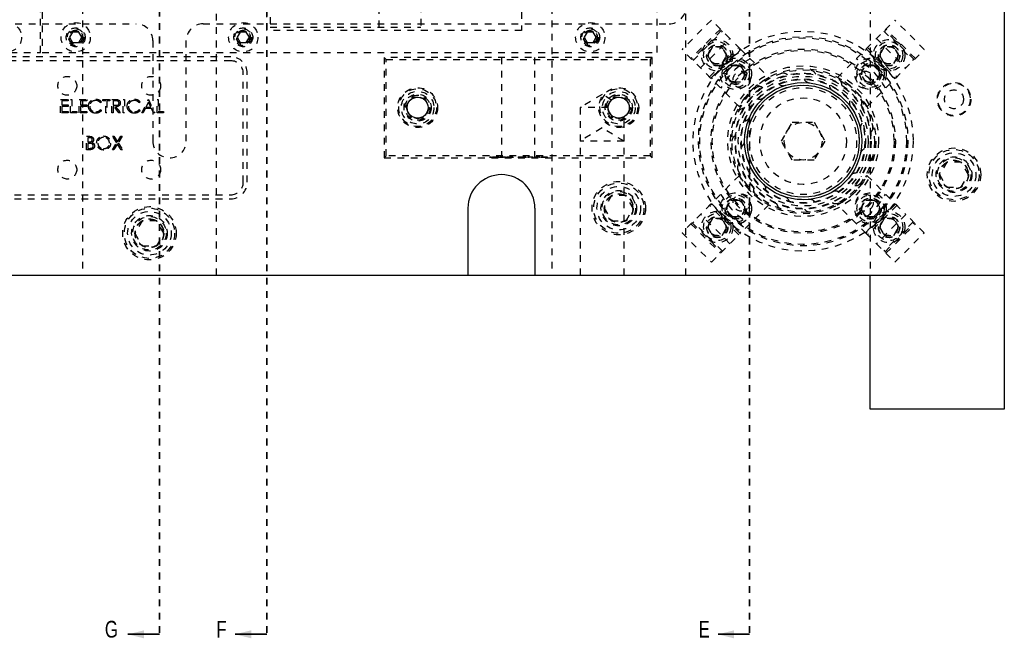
# Model space of a CAD drawing. Header units: inches. Extents: x 1687 to 2505, y -239 to -56.
# Tile 60 of 166: x 1741.24 to 1755.92, y -179.73 to -170.5. Entities that reach past the tile are written whole.
import ezdxf

# ---------------------------------------------------------------- set-up
doc = ezdxf.new("R2010")
doc.units = ezdxf.units.IN
doc.header["$LTSCALE"] = 0.5
doc.header["$MEASUREMENT"] = 0
doc.linetypes.add('HIDDEN', pattern=[0.225, 0.15, -0.075])
doc.linetypes.add('PHANTOM', pattern=[0.25, 0.125, -0.025, 0.025, -0.025, 0.025, -0.025])
doc.layers.add('SID-M-H', color=4, linetype='HIDDEN')
doc.layers.add('SID-M-S', color=105, linetype='Continuous')
doc.styles.add('SLDTEXTSTYLE0', font='TXT', dxfattribs={"width": 0.595745})

msp = doc.modelspace()

# ---------------------------------------------------------------- linework, layer by layer
at = {"color": 7, "linetype": 'PHANTOM', "lineweight": 35}
for p, q in [((1743.32178, -144.94955), (1743.32178, -179.66955)), ((1744.92178, -144.94955), (1744.92178, -179.66955)), ((1752.12178, -144.94955), (1752.12178, -179.66955))]:
    msp.add_line(p, q, dxfattribs=at)
at = {"color": 7, "linetype": 'Continuous', "lineweight": 35}
for p, q in [((1743.32178, -179.66955), (1742.85178, -179.66955)), ((1744.92178, -179.66955), (1744.45178, -179.66955)), ((1752.12178, -179.66955), (1751.65178, -179.66955))]:
    msp.add_line(p, q, dxfattribs=at)
for points in [[(1742.85178, -179.66955), (1743.09178, -179.72955), (1743.09178, -179.60955)], [(1744.45178, -179.66955), (1744.69178, -179.72955), (1744.69178, -179.60955)], [(1751.65178, -179.66955), (1751.89178, -179.72955), (1751.89178, -179.60955)]]:
    msp.add_solid(points, dxfattribs=at)
at = {"layer": 'SID-M-H'}
for p, q in [((1742.17178, -150.30955), (1742.17178, -174.30955)), ((1744.17178, -174.30955), (1744.17178, -150.30955)), ((1749.17178, -150.30955), (1749.17178, -174.30955)), ((1751.17178, -174.30955), (1751.17178, -150.30955)), ((1753.92178, -150.30955), (1753.92178, -174.30955)), ((1741.54678, -170.98455), (1741.54678, -168.85955)), ((1744.97178, -168.85955), (1744.97178, -170.60955)), ((1746.59678, -170.60955), (1746.59678, -168.85955)), ((1747.22178, -169.88455), (1747.22178, -170.60955)), ((1741.57178, -169.98455), (1741.57178, -170.98455)), ((1744.92178, -170.65955), (1744.92178, -169.98455)), ((1748.72178, -169.98455), (1748.72178, -170.65955)), ((1750.74678, -170.98455), (1750.74678, -169.98455)), ((1734.37114, -170.55955), (1742.97178, -170.55955)), ((1743.97178, -170.55955), (1750.92178, -170.55955)), ((1744.97178, -170.60955), (1747.22178, -170.60955)), ((1751.55318, -170.50254), (1751.11477, -170.94094)), ((1751.68682, -170.63618), (1751.24841, -171.07459)), ((1751.82939, -170.77875), (1751.55318, -170.50254)), ((1753.86215, -170.93078), (1754.29039, -170.50254)), ((1754.59515, -171.07459), (1754.15674, -170.63618)), ((1754.72879, -170.94094), (1754.29039, -170.50254)), ((1742.02675, -170.68155), (1741.98172, -170.75955)), ((1741.98172, -170.75955), (1742.02675, -170.83755)), ((1742.11682, -170.68155), (1742.02675, -170.68155)), ((1742.16185, -170.75955), (1742.11682, -170.68155)), ((1742.11682, -170.83755), (1742.16185, -170.75955)), ((1744.52675, -170.68155), (1744.48172, -170.75955)), ((1744.48172, -170.75955), (1744.52675, -170.83755)), ((1744.61682, -170.68155), (1744.52675, -170.68155)), ((1744.66185, -170.75955), (1744.61682, -170.68155)), ((1744.61682, -170.83755), (1744.66185, -170.75955)), ((1748.72178, -170.65955), (1744.92178, -170.65955)), ((1749.70175, -170.68155), (1749.65672, -170.75955)), ((1749.65672, -170.75955), (1749.70175, -170.83755)), ((1749.79182, -170.68155), (1749.70175, -170.68155)), ((1749.83685, -170.75955), (1749.79182, -170.68155)), ((1749.79182, -170.83755), (1749.83685, -170.75955)), ((1751.70521, -170.65457), (1751.2668, -171.09297)), ((1751.27917, -171.10535), (1751.71758, -170.66694)), ((1751.39098, -171.21715), (1751.82939, -170.77875)), ((1751.98142, -170.93078), (1751.82939, -170.77875)), ((1754.01418, -170.77875), (1754.45258, -171.21715)), ((1754.12599, -170.66694), (1754.56439, -171.10535)), ((1754.57677, -171.09297), (1754.13836, -170.65457)), ((1742.02675, -170.83755), (1742.11682, -170.83755)), ((1743.22178, -170.80955), (1743.22178, -172.30955)), ((1743.72178, -172.30955), (1743.72178, -170.80955)), ((1744.52675, -170.83755), (1744.61682, -170.83755)), ((1749.70175, -170.83755), (1749.79182, -170.83755)), ((1751.56798, -170.90292), (1751.49581, -171.02792)), ((1751.52462, -171.3508), (1751.96303, -170.91239)), ((1751.54301, -171.36918), (1751.98142, -170.93078)), ((1751.71232, -170.90292), (1751.56798, -170.90292)), ((1751.78449, -171.02792), (1751.71232, -170.90292)), ((1751.98142, -170.93078), (1752.40901, -171.35837)), ((1753.43456, -171.35837), (1753.86215, -170.93078)), ((1753.86215, -170.93078), (1754.30056, -171.36918)), ((1753.88053, -170.91239), (1754.31894, -171.3508)), ((1754.13124, -170.90292), (1754.05908, -171.02792)), ((1754.27558, -170.90292), (1754.13124, -170.90292)), ((1754.34775, -171.02792), (1754.27558, -170.90292)), ((1734.09678, -170.98455), (1741.54678, -170.98455)), ((1744.38428, -171.04955), (1740.75928, -171.04955)), ((1741.57178, -170.98455), (1750.74678, -170.98455)), ((1750.67178, -171.05955), (1746.67178, -171.05955)), ((1746.67178, -171.05955), (1746.67178, -172.55955)), ((1746.70178, -171.08955), (1746.67178, -171.05955)), ((1748.42178, -171.05955), (1748.42178, -172.55955)), ((1748.92178, -172.55955), (1748.92178, -171.05955)), ((1750.64178, -171.08955), (1750.67178, -171.05955)), ((1750.67178, -172.55955), (1750.67178, -171.05955)), ((1751.9706, -171.79678), (1751.11477, -170.94094)), ((1751.49581, -171.02792), (1751.56798, -171.15292)), ((1751.99379, -170.94315), (1751.55538, -171.38156)), ((1751.71232, -171.15292), (1751.78449, -171.02792)), ((1754.28818, -171.38156), (1753.84978, -170.94315)), ((1753.87296, -171.79678), (1754.72879, -170.94094)), ((1754.05908, -171.02792), (1754.13124, -171.15292)), ((1754.27558, -171.15292), (1754.34775, -171.02792)), ((1744.38428, -171.10955), (1740.75928, -171.10955)), ((1746.70178, -171.08955), (1750.64178, -171.08955)), ((1746.70178, -172.52955), (1746.70178, -171.08955)), ((1750.64178, -171.08955), (1750.64178, -172.52955)), ((1751.56798, -171.15292), (1751.71232, -171.15292)), ((1751.77202, -171.30413), (1751.84419, -171.17913)), ((1751.84419, -171.17913), (1751.98853, -171.17913)), ((1751.98853, -171.17913), (1752.0607, -171.30413)), ((1753.78287, -171.30413), (1753.85503, -171.17913)), ((1753.85503, -171.17913), (1753.99937, -171.17913)), ((1753.99937, -171.17913), (1754.07154, -171.30413)), ((1754.13124, -171.15292), (1754.27558, -171.15292)), ((1744.57178, -172.92205), (1744.57178, -171.29705)), ((1744.63178, -172.92205), (1744.63178, -171.29705)), ((1751.84419, -171.42913), (1751.77202, -171.30413)), ((1752.0607, -171.30413), (1751.98853, -171.42913)), ((1753.85503, -171.42913), (1753.78287, -171.30413)), ((1754.07154, -171.30413), (1753.99937, -171.42913)), ((1751.98853, -171.42913), (1751.84419, -171.42913)), ((1753.99937, -171.42913), (1753.85503, -171.42913)), ((1746.99165, -171.80955), (1747.08172, -171.65355)), ((1747.08172, -171.65355), (1747.26185, -171.65355)), ((1747.26185, -171.65355), (1747.35192, -171.80955)), ((1749.92178, -171.61241), (1749.59368, -171.80955)), ((1750.06222, -171.69679), (1749.92178, -171.61241)), ((1749.99165, -171.80955), (1750.08172, -171.65355)), ((1750.08172, -171.65355), (1750.26185, -171.65355)), ((1750.26185, -171.65355), (1750.35192, -171.80955)), ((1741.84742, -171.68729), (1741.96024, -171.68729)), ((1741.84742, -171.88729), (1741.84742, -171.68729)), ((1741.86537, -171.7078), (1741.86537, -171.76934)), ((1741.96024, -171.7078), (1741.86537, -171.7078)), ((1741.86537, -171.76934), (1741.96024, -171.76934)), ((1741.86537, -171.78985), (1741.86537, -171.86677)), ((1741.96024, -171.78985), (1741.86537, -171.78985)), ((1741.96024, -171.68729), (1741.96024, -171.7078)), ((1741.96024, -171.76934), (1741.96024, -171.78985)), ((1741.99614, -171.68729), (1742.01409, -171.68729)), ((1741.99614, -171.88729), (1741.99614, -171.68729)), ((1742.01409, -171.68729), (1742.01409, -171.86677)), ((1742.12435, -171.68729), (1742.23717, -171.68729)), ((1742.12435, -171.88729), (1742.12435, -171.68729)), ((1742.1423, -171.7078), (1742.1423, -171.76934)), ((1742.23717, -171.7078), (1742.1423, -171.7078)), ((1742.1423, -171.76934), (1742.23717, -171.76934)), ((1742.1423, -171.78985), (1742.1423, -171.86677)), ((1742.23717, -171.78985), (1742.1423, -171.78985)), ((1742.23717, -171.68729), (1742.23717, -171.7078)), ((1742.23717, -171.76934), (1742.23717, -171.78985)), ((1742.45768, -171.72398), (1742.44197, -171.736)), ((1742.47563, -171.68729), (1742.58076, -171.68729)), ((1742.47563, -171.7078), (1742.47563, -171.68729)), ((1742.51922, -171.7078), (1742.47563, -171.7078)), ((1742.51922, -171.88729), (1742.51922, -171.7078)), ((1742.53717, -171.7078), (1742.53717, -171.88729)), ((1742.58076, -171.7078), (1742.53717, -171.7078)), ((1742.58076, -171.68729), (1742.58076, -171.7078)), ((1742.61153, -171.68729), (1742.65155, -171.68729)), ((1742.61153, -171.88729), (1742.61153, -171.68729)), ((1742.66697, -171.7078), (1742.62947, -171.7078)), ((1742.62947, -171.7078), (1742.62947, -171.77447)), ((1742.62947, -171.77447), (1742.66609, -171.77475)), ((1742.62947, -171.79498), (1742.62947, -171.88729)), ((1742.64406, -171.79498), (1742.62947, -171.79498)), ((1742.71754, -171.88729), (1742.64406, -171.79498)), ((1742.66625, -171.79498), (1742.73973, -171.88729)), ((1742.78076, -171.68729), (1742.79871, -171.68729)), ((1742.78076, -171.88729), (1742.78076, -171.68729)), ((1742.79871, -171.68729), (1742.79871, -171.88729)), ((1743.0346, -171.72398), (1743.0189, -171.736)), ((1743.06024, -171.88729), (1743.15512, -171.68729)), ((1743.1562, -171.72627), (1743.11998, -171.80267)), ((1743.11998, -171.80267), (1743.19145, -171.80267)), ((1743.15512, -171.68729), (1743.15768, -171.68729)), ((1743.19145, -171.80267), (1743.1562, -171.72627)), ((1743.15768, -171.68729), (1743.24999, -171.88729)), ((1743.28589, -171.68729), (1743.30383, -171.68729)), ((1743.28589, -171.88729), (1743.28589, -171.68729)), ((1743.30383, -171.68729), (1743.30383, -171.86677)), ((1747.08172, -171.96555), (1746.99165, -171.80955)), ((1747.35192, -171.80955), (1747.26185, -171.96555)), ((1750.01553, -171.80955), (1749.59368, -171.80955)), ((1749.59368, -171.80955), (1749.59368, -174.30955)), ((1750.08172, -171.96555), (1749.99165, -171.80955)), ((1750.35192, -171.80955), (1750.26185, -171.96555)), ((1741.96024, -171.88729), (1741.84742, -171.88729)), ((1741.86537, -171.86677), (1741.96024, -171.86677)), ((1741.96024, -171.86677), (1741.96024, -171.88729)), ((1742.09101, -171.88729), (1741.99614, -171.88729)), ((1742.01409, -171.86677), (1742.09101, -171.86677)), ((1742.09101, -171.86677), (1742.09101, -171.88729)), ((1742.23717, -171.88729), (1742.12435, -171.88729)), ((1742.1423, -171.86677), (1742.23717, -171.86677)), ((1742.23717, -171.86677), (1742.23717, -171.88729)), ((1742.44197, -171.83857), (1742.45768, -171.85047)), ((1742.53717, -171.88729), (1742.51922, -171.88729)), ((1742.62947, -171.88729), (1742.61153, -171.88729)), ((1742.73973, -171.88729), (1742.71754, -171.88729)), ((1742.79871, -171.88729), (1742.78076, -171.88729)), ((1743.0189, -171.83857), (1743.0346, -171.85047)), ((1743.07984, -171.88729), (1743.06024, -171.88729)), ((1743.11024, -171.82318), (1743.07984, -171.88729)), ((1743.20091, -171.82318), (1743.11024, -171.82318)), ((1743.23048, -171.88729), (1743.20091, -171.82318)), ((1743.24999, -171.88729), (1743.23048, -171.88729)), ((1743.38076, -171.88729), (1743.28589, -171.88729)), ((1743.30383, -171.86677), (1743.38076, -171.86677)), ((1743.38076, -171.86677), (1743.38076, -171.88729)), ((1750.24988, -174.30955), (1750.24988, -171.94749)), ((1747.26185, -171.96555), (1747.08172, -171.96555)), ((1750.26185, -171.96555), (1750.08172, -171.96555)), ((1752.59702, -172.30955), (1752.7594, -172.0283)), ((1752.7594, -172.0283), (1753.08416, -172.0283)), ((1753.08416, -172.0283), (1753.24654, -172.30955)), ((1742.23512, -172.23729), (1742.27415, -172.23729)), ((1742.23512, -172.43729), (1742.23512, -172.23729)), ((1742.62102, -172.23729), (1742.64173, -172.23729)), ((1742.68376, -172.33528), (1742.62102, -172.23729)), ((1742.64173, -172.23729), (1742.6941, -172.3191)), ((1742.6941, -172.3191), (1742.74646, -172.23729)), ((1742.76717, -172.23729), (1742.70447, -172.33528)), ((1742.74646, -172.23729), (1742.76717, -172.23729)), ((1749.92178, -172.11241), (1749.59368, -172.30955)), ((1750.24988, -172.30955), (1749.92178, -172.11241)), ((1742.25307, -172.2578), (1742.25307, -172.3219)), ((1742.27743, -172.2578), (1742.25307, -172.2578)), ((1742.25307, -172.3219), (1742.26513, -172.3219)), ((1742.25307, -172.34241), (1742.25307, -172.41677)), ((1742.26497, -172.34241), (1742.25307, -172.34241)), ((1742.61846, -172.43729), (1742.68376, -172.33528)), ((1742.6941, -172.35147), (1742.63917, -172.43729)), ((1742.74903, -172.43729), (1742.6941, -172.35147)), ((1742.70447, -172.33528), (1742.76974, -172.43729)), ((1750.24988, -172.30955), (1749.59368, -172.30955)), ((1752.7594, -172.5908), (1752.59702, -172.30955)), ((1753.24654, -172.30955), (1753.08416, -172.5908)), ((1742.28921, -172.43729), (1742.23512, -172.43729)), ((1742.25307, -172.41677), (1742.27863, -172.41677)), ((1742.63917, -172.43729), (1742.61846, -172.43729)), ((1742.76974, -172.43729), (1742.74903, -172.43729)), ((1746.67178, -172.55955), (1746.70178, -172.52955)), ((1750.64178, -172.52955), (1746.70178, -172.52955)), ((1748.24768, -172.54455), (1748.24768, -172.55955)), ((1748.25916, -172.54455), (1748.25916, -172.55955)), ((1748.27065, -172.54455), (1748.27065, -172.55955)), ((1748.28831, -172.54455), (1748.28831, -172.55955)), ((1748.30068, -172.54455), (1748.30068, -172.55955)), ((1748.33438, -172.54455), (1748.33438, -172.55955)), ((1748.3348, -172.54455), (1748.3348, -172.55955)), ((1748.36436, -172.54455), (1748.36436, -172.55955)), ((1748.36958, -172.54455), (1748.36958, -172.55955)), ((1748.38194, -172.54455), (1748.38194, -172.55955)), ((1748.39608, -172.54455), (1748.40844, -172.54455)), ((1748.39608, -172.54455), (1748.39608, -172.55955)), ((1748.40844, -172.54455), (1748.40844, -172.55955)), ((1748.41021, -172.54455), (1748.48087, -172.54455)), ((1748.41021, -172.54455), (1748.41021, -172.55955)), ((1748.42434, -172.54455), (1748.42434, -172.55955)), ((1748.42658, -172.54455), (1748.42658, -172.55955)), ((1748.434, -172.54455), (1748.434, -172.55955)), ((1748.43812, -172.54455), (1748.43812, -172.55955)), ((1748.43883, -172.54455), (1748.43883, -172.55955)), ((1748.44057, -172.54455), (1748.44057, -172.55955)), ((1748.44281, -172.54455), (1748.44281, -172.55955)), ((1748.47381, -172.54455), (1748.47381, -172.55955)), ((1748.48087, -172.54455), (1748.48087, -172.55955)), ((1748.48617, -172.54455), (1748.48617, -172.55955)), ((1748.50031, -172.54455), (1748.50031, -172.55955)), ((1748.51267, -172.54455), (1748.51267, -172.55955)), ((1748.54638, -172.54455), (1748.54638, -172.55955)), ((1748.54679, -172.54455), (1748.54679, -172.55955)), ((1748.57635, -172.54455), (1748.57635, -172.55955)), ((1748.58157, -172.54455), (1748.58157, -172.55955)), ((1748.59394, -172.54455), (1748.59394, -172.55955)), ((1748.67167, -172.54455), (1748.67167, -172.55955)), ((1748.67167, -172.54455), (1748.69949, -172.54455)), ((1748.68403, -172.54455), (1748.68403, -172.55955)), ((1748.69372, -172.54455), (1748.69372, -172.55955)), ((1748.69949, -172.54455), (1748.69949, -172.55955)), ((1748.69985, -172.54455), (1748.69985, -172.55955)), ((1748.71437, -172.54455), (1748.71437, -172.55955)), ((1748.73607, -172.54455), (1748.73607, -172.55955)), ((1748.73924, -172.54455), (1748.73924, -172.55955)), ((1748.74321, -172.54455), (1748.74321, -172.55955)), ((1748.77236, -172.54455), (1748.77236, -172.55955)), ((1748.78473, -172.54455), (1748.78473, -172.55955)), ((1748.813, -172.54455), (1748.813, -172.55955)), ((1748.813, -172.54455), (1748.89073, -172.54455)), ((1748.82536, -172.54455), (1748.82536, -172.55955)), ((1748.89073, -172.54455), (1748.89073, -172.55955)), ((1748.91546, -172.54455), (1748.99319, -172.54455)), ((1748.91546, -172.54455), (1748.91546, -172.55955)), ((1748.92783, -172.54455), (1748.92783, -172.55955)), ((1748.99319, -172.54455), (1748.99319, -172.55955)), ((1749.01792, -172.54455), (1749.01792, -172.55955)), ((1749.01792, -172.54455), (1749.04495, -172.54455)), ((1749.03029, -172.54455), (1749.03029, -172.55955)), ((1749.04014, -172.54455), (1749.04014, -172.55955)), ((1749.04495, -172.54455), (1749.04495, -172.55955)), ((1749.05441, -172.54455), (1749.05441, -172.55955)), ((1749.05549, -172.54455), (1749.05549, -172.55955)), ((1749.07523, -172.54455), (1749.07523, -172.55955)), ((1749.07633, -172.54455), (1749.07633, -172.55955)), ((1749.09035, -172.54455), (1749.09035, -172.55955)), ((1749.10272, -172.54455), (1749.10272, -172.55955)), ((1750.67178, -172.55955), (1750.64178, -172.52955)), ((1746.67178, -172.55955), (1750.67178, -172.55955)), ((1753.08416, -172.5908), (1752.7594, -172.5908)), ((1755.06353, -172.62205), (1754.95528, -172.80955)), ((1755.28004, -172.62205), (1755.06353, -172.62205)), ((1755.38829, -172.80955), (1755.28004, -172.62205)), ((1751.9706, -172.82232), (1751.11477, -173.67815)), ((1753.87296, -172.82232), (1754.45258, -173.40194)), ((1754.95528, -172.80955), (1755.06353, -172.99705)), ((1755.28004, -172.99705), (1755.38829, -172.80955)), ((1740.75928, -173.10955), (1744.38428, -173.10955)), ((1750.06353, -173.12205), (1749.95528, -173.30955)), ((1750.28004, -173.12205), (1750.06353, -173.12205)), ((1750.38829, -173.30955), (1750.28004, -173.12205)), ((1755.06353, -172.99705), (1755.28004, -172.99705)), ((1740.75928, -173.16955), (1744.38428, -173.16955)), ((1751.96303, -173.70671), (1751.52462, -173.2683)), ((1751.98142, -173.68832), (1751.54301, -173.24992)), ((1751.55538, -173.23754), (1751.99379, -173.67595)), ((1751.77202, -173.31497), (1751.84419, -173.18997)), ((1751.84419, -173.18997), (1751.98853, -173.18997)), ((1752.40901, -173.26073), (1751.98142, -173.68832)), ((1751.98853, -173.18997), (1752.0607, -173.31497)), ((1753.86215, -173.68832), (1753.43456, -173.26073)), ((1753.78287, -173.31497), (1753.85503, -173.18997)), ((1753.84978, -173.67595), (1754.28818, -173.23754)), ((1753.85503, -173.18997), (1753.99937, -173.18997)), ((1754.30056, -173.24992), (1753.86215, -173.68832)), ((1754.31894, -173.2683), (1753.88053, -173.70671)), ((1753.99937, -173.18997), (1754.07154, -173.31497)), ((1749.95528, -173.30955), (1750.06353, -173.49705)), ((1750.28004, -173.49705), (1750.38829, -173.30955)), ((1751.82939, -173.84035), (1751.39098, -173.40194)), ((1751.84419, -173.43997), (1751.77202, -173.31497)), ((1752.0607, -173.31497), (1751.98853, -173.43997)), ((1753.85503, -173.43997), (1753.78287, -173.31497)), ((1754.07154, -173.31497), (1753.99937, -173.43997)), ((1754.45258, -173.40194), (1754.01418, -173.84035)), ((1754.72879, -173.67815), (1754.45258, -173.40194)), ((1743.06353, -173.49705), (1742.95528, -173.68455)), ((1743.28004, -173.49705), (1743.06353, -173.49705)), ((1743.38829, -173.68455), (1743.28004, -173.49705)), ((1750.06353, -173.49705), (1750.28004, -173.49705)), ((1751.24841, -173.54451), (1751.68682, -173.98292)), ((1751.2668, -173.52613), (1751.70521, -173.96453)), ((1751.71758, -173.95216), (1751.27917, -173.51375)), ((1751.56798, -173.46618), (1751.49581, -173.59118)), ((1751.71232, -173.46618), (1751.56798, -173.46618)), ((1751.78449, -173.59118), (1751.71232, -173.46618)), ((1751.98853, -173.43997), (1751.84419, -173.43997)), ((1753.99937, -173.43997), (1753.85503, -173.43997)), ((1754.13124, -173.46618), (1754.05908, -173.59118)), ((1754.56439, -173.51375), (1754.12599, -173.95216)), ((1754.27558, -173.46618), (1754.13124, -173.46618)), ((1754.13836, -173.96453), (1754.57677, -173.52613)), ((1754.15674, -173.98292), (1754.59515, -173.54451)), ((1754.34775, -173.59118), (1754.27558, -173.46618)), ((1742.95528, -173.68455), (1743.06353, -173.87205)), ((1743.28004, -173.87205), (1743.38829, -173.68455)), ((1751.11477, -173.67815), (1751.55318, -174.11656)), ((1751.49581, -173.59118), (1751.56798, -173.71618)), ((1751.55318, -174.11656), (1751.98142, -173.68832)), ((1751.56798, -173.71618), (1751.71232, -173.71618)), ((1751.71232, -173.71618), (1751.78449, -173.59118)), ((1753.86215, -173.68832), (1754.01418, -173.84035)), ((1754.05908, -173.59118), (1754.13124, -173.71618)), ((1754.13124, -173.71618), (1754.27558, -173.71618)), ((1754.27558, -173.71618), (1754.34775, -173.59118)), ((1754.29039, -174.11656), (1754.72879, -173.67815)), ((1754.01418, -173.84035), (1754.29039, -174.11656)), ((1743.06353, -173.87205), (1743.28004, -173.87205))]:
    msp.add_line(p, q, dxfattribs=at)
for centre, radius in [((1741.04678, -170.75955), 0.2185), ((1742.07178, -170.75955), 0.2185), ((1742.07178, -170.75955), 0.1405), ((1742.07178, -170.75955), 0.125), ((1744.57178, -170.75955), 0.2185), ((1744.57178, -170.75955), 0.1405), ((1744.57178, -170.75955), 0.125), ((1749.74678, -170.75955), 0.2185), ((1749.74678, -170.75955), 0.1405), ((1749.74678, -170.75955), 0.125), ((1742.07178, -170.75955), 0.10497), ((1742.07178, -170.75955), 0.1047), ((1742.07178, -170.75955), 0.10418), ((1742.07178, -170.75955), 0.1005), ((1742.07178, -170.75955), 0.0975), ((1744.57178, -170.75955), 0.10497), ((1744.57178, -170.75955), 0.1047), ((1744.57178, -170.75955), 0.10418), ((1744.57178, -170.75955), 0.1005), ((1744.57178, -170.75955), 0.0975), ((1749.74678, -170.75955), 0.10497), ((1749.74678, -170.75955), 0.1047), ((1749.74678, -170.75955), 0.10418), ((1749.74678, -170.75955), 0.1005), ((1749.74678, -170.75955), 0.0975), ((1752.92178, -172.30955), 1.6415), ((1752.92178, -172.30955), 1.5625), ((1752.92178, -172.30955), 1.5425), ((1751.64015, -171.02792), 0.23438), ((1751.64015, -171.02792), 0.20312), ((1751.64015, -171.02792), 0.1595), ((1751.64015, -171.02792), 0.15625), ((1751.64015, -171.02792), 0.13297), ((1751.64015, -171.02792), 0.1327), ((1751.64015, -171.02792), 0.13218), ((1751.64015, -171.02792), 0.1285), ((1754.20341, -171.02792), 0.23438), ((1754.20341, -171.02792), 0.20312), ((1754.20341, -171.02792), 0.1595), ((1754.20341, -171.02792), 0.15625), ((1754.20341, -171.02792), 0.13297), ((1754.20341, -171.02792), 0.1327), ((1754.20341, -171.02792), 0.13218), ((1754.20341, -171.02792), 0.1285), ((1752.92178, -172.30955), 1.375), ((1752.92178, -172.30955), 1.355), ((1751.91636, -171.30413), 0.23438), ((1753.9272, -171.30413), 0.23438), ((1751.91636, -171.30413), 0.20312), ((1751.91636, -171.30413), 0.1595), ((1751.91636, -171.30413), 0.15625), ((1751.91636, -171.30413), 0.13297), ((1751.91636, -171.30413), 0.1327), ((1751.91636, -171.30413), 0.13218), ((1751.91636, -171.30413), 0.1285), ((1752.92178, -172.30955), 1.125), ((1752.92178, -172.30955), 1.0825), ((1753.9272, -171.30413), 0.20312), ((1753.9272, -171.30413), 0.1595), ((1753.9272, -171.30413), 0.15625), ((1753.9272, -171.30413), 0.13297), ((1753.9272, -171.30413), 0.1327), ((1753.9272, -171.30413), 0.13218), ((1753.9272, -171.30413), 0.1285), ((1741.94678, -171.48455), 0.1405), ((1743.19678, -171.48455), 0.1405), ((1752.92178, -172.30955), 1.0625), ((1752.00475, -171.39252), 0.1285), ((1752.92178, -172.30955), 1.01563), ((1752.92178, -172.30955), 1.00775), ((1752.92178, -172.30955), 0.96875), ((1753.83882, -171.39252), 0.1285), ((1747.17178, -171.80955), 0.2969), ((1750.17178, -171.80955), 0.2969), ((1752.92178, -172.30955), 0.92975), ((1752.92178, -172.30955), 0.92188), ((1752.92178, -172.30955), 0.8744), ((1752.92178, -172.30955), 0.83665), ((1752.92178, -172.30955), 0.79788), ((1755.17178, -171.68455), 0.25), ((1755.17178, -171.68455), 0.24213), ((1747.17178, -171.80955), 0.28125), ((1747.17178, -171.80955), 0.24375), ((1747.17178, -171.80955), 0.203), ((1747.17178, -171.80955), 0.1875), ((1747.17178, -171.80955), 0.16072), ((1747.17178, -171.80955), 0.16045), ((1747.17178, -171.80955), 0.15993), ((1750.17178, -171.80955), 0.28125), ((1750.17178, -171.80955), 0.24375), ((1750.17178, -171.80955), 0.203), ((1750.17178, -171.80955), 0.1875), ((1750.17178, -171.80955), 0.16072), ((1750.17178, -171.80955), 0.16045), ((1750.17178, -171.80955), 0.15993), ((1752.92178, -172.30955), 0.64583), ((1755.17178, -171.68455), 0.141), ((1752.92178, -172.30955), 0.28125), ((1755.17178, -172.80955), 0.3985), ((1755.17178, -172.80955), 0.375), ((1755.17178, -172.80955), 0.325), ((1755.17178, -172.80955), 0.2655), ((1741.94678, -172.73455), 0.1405), ((1743.19678, -172.73455), 0.1405), ((1755.17178, -172.80955), 0.25), ((1755.17178, -172.80955), 0.21542), ((1755.17178, -172.80955), 0.21515), ((1755.17178, -172.80955), 0.21463), ((1755.17178, -172.80955), 0.21095), ((1750.17178, -173.30955), 0.3985), ((1750.17178, -173.30955), 0.375), ((1750.17178, -173.30955), 0.325), ((1750.17178, -173.30955), 0.2655), ((1750.17178, -173.30955), 0.25), ((1750.17178, -173.30955), 0.21542), ((1750.17178, -173.30955), 0.21515), ((1750.17178, -173.30955), 0.21463), ((1750.17178, -173.30955), 0.21095), ((1751.91636, -173.31497), 0.23438), ((1751.91636, -173.31497), 0.20312), ((1752.00475, -173.22658), 0.1285), ((1753.9272, -173.31497), 0.23438), ((1753.83882, -173.22658), 0.1285), ((1753.9272, -173.31497), 0.20312), ((1751.91636, -173.31497), 0.1595), ((1751.91636, -173.31497), 0.15625), ((1751.91636, -173.31497), 0.13297), ((1751.91636, -173.31497), 0.1327), ((1751.91636, -173.31497), 0.13218), ((1751.91636, -173.31497), 0.1285), ((1753.9272, -173.31497), 0.1595), ((1753.9272, -173.31497), 0.15625), ((1753.9272, -173.31497), 0.13297), ((1753.9272, -173.31497), 0.1327), ((1753.9272, -173.31497), 0.13218), ((1753.9272, -173.31497), 0.1285), ((1743.17178, -173.68455), 0.3985), ((1743.17178, -173.68455), 0.375), ((1743.17178, -173.68455), 0.325), ((1743.17178, -173.68455), 0.2655), ((1751.64015, -173.59118), 0.23438), ((1751.64015, -173.59118), 0.20313), ((1754.20341, -173.59118), 0.23438), ((1754.20341, -173.59118), 0.20312), ((1743.17178, -173.68455), 0.25), ((1743.17178, -173.68455), 0.21542), ((1743.17178, -173.68455), 0.21515), ((1743.17178, -173.68455), 0.21463), ((1743.17178, -173.68455), 0.21095), ((1751.64015, -173.59118), 0.1595), ((1751.64015, -173.59118), 0.15625), ((1751.64015, -173.59118), 0.13297), ((1751.64015, -173.59118), 0.1327), ((1751.64015, -173.59118), 0.13218), ((1751.64015, -173.59118), 0.1285), ((1754.20341, -173.59118), 0.1595), ((1754.20341, -173.59118), 0.15625), ((1754.20341, -173.59118), 0.13297), ((1754.20341, -173.59118), 0.1327), ((1754.20341, -173.59118), 0.13218), ((1754.20341, -173.59118), 0.1285)]:
    msp.add_circle(centre, radius, dxfattribs=at)
for centre, radius, start, end in [((1750.92178, -170.30955), 0.25, 270, 90), ((1742.97178, -170.80955), 0.25, 0, 90), ((1743.97178, -170.80955), 0.25, 90, 180), ((1744.38428, -171.29705), 0.2475, 360, 90), ((1744.38428, -171.29705), 0.1875, 0, 90), ((1752.60889, -171.99665), 1.031, 117.501613, 152.498387), ((1753.23468, -171.99665), 1.031, 27.501613, 62.498387), ((1752.8851, -172.27286), 1.031, 117.501613, 152.498387), ((1752.62242, -171.38821), 0.09375, 45.882154, 170.346191), ((1753.02304, -171.34611), 0.09375, 21.897955, 146.342438), ((1752.95847, -172.27286), 1.031, 27.501613, 62.498387), ((1752.27356, -171.58963), 0.09375, 69.863154, 194.35124), ((1752.62242, -171.38821), 0.09375, 230.629148, 345.537947), ((1753.02304, -171.34611), 0.09375, 206.649308, 321.535988), ((1753.40616, -171.47059), 0.09375, 182.666253, 297.536018), ((1753.40616, -171.47059), 0.09375, 357.910894, 122.34032), ((1752.27356, -171.58963), 0.09375, 254.797114, 9.54156), ((1753.70552, -171.74013), 0.09375, 333.921309, 98.340173), ((1753.70552, -171.74013), 0.09375, 158.680322, 270), ((1752.03679, -171.91552), 0.09375, 94.043277, 218.357245), ((1752.03679, -171.91552), 0.09375, 278.737572, 33.546488), ((1753.86936, -172.10813), 0.09375, 134.691853, 249.593989), ((1753.86936, -172.10813), 0.09375, 309.92954, 74.340487), ((1751.95303, -172.30955), 0.09375, 118.023432, 242.363864), ((1751.95303, -172.30955), 0.09375, 302.733548, 57.552394), ((1743.47178, -172.30955), 0.25, 180, 0), ((1753.86936, -172.51096), 0.09375, 110.701183, 225.592533), ((1753.86936, -172.51096), 0.09375, 285.935926, 50.34425), ((1752.03679, -172.70358), 0.09375, 142.006885, 270), ((1752.03679, -172.70358), 0.09375, 326.730061, 81.55894), ((1752.8851, -172.34623), 1.031, 207.501613, 242.498387), ((1752.95847, -172.34623), 1.031, 297.501613, 332.498387), ((1753.70552, -172.87897), 0.09375, 86.708654, 201.589321), ((1753.70552, -172.87897), 0.09375, 261.950661, 26.353153), ((1744.38428, -172.92205), 0.1875, 270, 0), ((1744.38428, -172.92205), 0.2475, 270, 0), ((1752.27356, -173.02947), 0.09375, 350.726765, 105.565784), ((1752.60889, -172.62244), 1.031, 207.501613, 242.498387), ((1752.27356, -173.02947), 0.09375, 165.993294, 290.394427), ((1753.40616, -173.14851), 0.09375, 62.714606, 177.584697), ((1753.23468, -172.62244), 1.031, 297.501613, 332.498387), ((1752.62242, -173.23089), 0.09375, 189.982317, 314.388264), ((1752.62242, -173.23089), 0.09375, 14.72332, 129.572586), ((1753.02304, -173.27299), 0.09375, 38.719381, 153.579004), ((1753.40616, -173.14851), 0.09375, 237.966836, 2.365399), ((1753.02304, -173.27299), 0.09375, 213.973612, 338.378921)]:
    msp.add_arc(centre, radius, start, end, dxfattribs=at)
for points, knots in [([(1742.26281, -171.78612), (1742.26463, -171.77045), (1742.26829, -171.73909), (1742.29787, -171.70476), (1742.33349, -171.68489), (1742.3581, -171.68307), (1742.37042, -171.68216)], [0, 0, 0, 0, 0.27951187, 0.55907963, 0.77937394, 1, 1, 1, 1]), ([(1742.28817, -171.85744), (1742.27989, -171.84532), (1742.26509, -171.82366), (1742.26351, -171.79761), (1742.26281, -171.78612)], [0, 0, 0, 0, 0.55902863, 1, 1, 1, 1]), ([(1742.3693, -171.70267), (1742.35653, -171.70413), (1742.33099, -171.70705), (1742.30121, -171.72876), (1742.28349, -171.75731), (1742.28167, -171.77742), (1742.28076, -171.78749)], [0, 0, 0, 0, 0.27985584, 0.55951879, 0.77968554, 1, 1, 1, 1]), ([(1742.28076, -171.78749), (1742.28228, -171.80042), (1742.28533, -171.8263), (1742.31039, -171.85418), (1742.34011, -171.86977), (1742.36039, -171.87119), (1742.37054, -171.8719)], [0, 0, 0, 0, 0.27943421, 0.5589213, 0.77928305, 1, 1, 1, 1]), ([(1742.44197, -171.736), (1742.43039, -171.72523), (1742.40966, -171.70594), (1742.38166, -171.70367), (1742.3693, -171.70267)], [0, 0, 0, 0, 0.5584265, 1, 1, 1, 1]), ([(1742.37042, -171.68216), (1742.38962, -171.68428), (1742.42394, -171.68808), (1742.44736, -171.71301), (1742.45768, -171.72398)], [0, 0, 0, 0, 0.55951652, 1, 1, 1, 1]), ([(1742.65155, -171.68729), (1742.66005, -171.68726), (1742.67521, -171.68721), (1742.69025, -171.68915), (1742.69686, -171.69001)], [0, 0, 0, 0, 0.56023967, 1, 1, 1, 1]), ([(1742.66609, -171.77475), (1742.67838, -171.77471), (1742.69375, -171.77466), (1742.70892, -171.76489), (1742.71686, -171.7557), (1742.71828, -171.74671), (1742.71922, -171.74073)], [0, 0, 0, 0, 0.49982713, 0.62549782, 0.75120789, 1, 1, 1, 1]), ([(1742.73717, -171.74077), (1742.73664, -171.7471), (1742.73559, -171.75974), (1742.72571, -171.77654), (1742.70317, -171.79334), (1742.68147, -171.7943), (1742.66625, -171.79498)], [0, 0, 0, 0, 0.18712025, 0.37397889, 0.56091118, 1, 1, 1, 1]), ([(1742.71922, -171.74073), (1742.719, -171.7378), (1742.71857, -171.73194), (1742.71459, -171.72396), (1742.70896, -171.71719), (1742.69413, -171.70741), (1742.67904, -171.70763), (1742.66697, -171.7078)], [0, 0, 0, 0, 0.12530739, 0.25061699, 0.37595425, 0.50128061, 1, 1, 1, 1]), ([(1742.69686, -171.69001), (1742.70314, -171.69209), (1742.71568, -171.69625), (1742.72889, -171.70973), (1742.73617, -171.72525), (1742.73684, -171.7356), (1742.73717, -171.74077)], [0, 0, 0, 0, 0.27979715, 0.55949981, 0.77962646, 1, 1, 1, 1]), ([(1742.83973, -171.78612), (1742.84156, -171.77045), (1742.84521, -171.73909), (1742.8748, -171.70476), (1742.91041, -171.68489), (1742.93503, -171.68307), (1742.94734, -171.68216)], [0, 0, 0, 0, 0.27951187, 0.55907963, 0.77937394, 1, 1, 1, 1]), ([(1742.86509, -171.85744), (1742.85682, -171.84532), (1742.84202, -171.82366), (1742.84043, -171.79761), (1742.83973, -171.78612)], [0, 0, 0, 0, 0.55902863, 1, 1, 1, 1]), ([(1742.94622, -171.70267), (1742.93345, -171.70413), (1742.90791, -171.70705), (1742.87813, -171.72876), (1742.86041, -171.75731), (1742.85859, -171.77742), (1742.85768, -171.78749)], [0, 0, 0, 0, 0.27985584, 0.55951879, 0.77968554, 1, 1, 1, 1]), ([(1742.85768, -171.78749), (1742.8592, -171.80042), (1742.86225, -171.8263), (1742.88731, -171.85418), (1742.91703, -171.86977), (1742.93731, -171.87119), (1742.94746, -171.8719)], [0, 0, 0, 0, 0.279434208, 0.558921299, 0.779283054, 1, 1, 1, 1]), ([(1743.0189, -171.736), (1743.00732, -171.72523), (1742.98658, -171.70594), (1742.95858, -171.70367), (1742.94622, -171.70267)], [0, 0, 0, 0, 0.5584265, 1, 1, 1, 1]), ([(1742.94734, -171.68216), (1742.96655, -171.68428), (1743.00086, -171.68808), (1743.02429, -171.71301), (1743.0346, -171.72398)], [0, 0, 0, 0, 0.55951652, 1, 1, 1, 1]), ([(1742.37066, -171.89241), (1742.35297, -171.89092), (1742.32137, -171.88824), (1742.29832, -171.86685), (1742.28817, -171.85744)], [0, 0, 0, 0, 0.55980361, 1, 1, 1, 1]), ([(1742.37054, -171.8719), (1742.38601, -171.87001), (1742.41368, -171.86664), (1742.43331, -171.84716), (1742.44197, -171.83857)], [0, 0, 0, 0, 0.55877222, 1, 1, 1, 1]), ([(1742.45768, -171.85047), (1742.45151, -171.85753), (1742.43918, -171.87165), (1742.40952, -171.88865), (1742.38539, -171.89099), (1742.37066, -171.89241)], [0, 0, 0, 0, 0.28041029, 0.56079509, 1, 1, 1, 1]), ([(1742.94758, -171.89241), (1742.92989, -171.89092), (1742.89829, -171.88824), (1742.87524, -171.86685), (1742.86509, -171.85744)], [0, 0, 0, 0, 0.55980361, 1, 1, 1, 1]), ([(1742.94746, -171.8719), (1742.96293, -171.87001), (1742.9906, -171.86664), (1743.01024, -171.84716), (1743.0189, -171.83857)], [0, 0, 0, 0, 0.55877222, 1, 1, 1, 1]), ([(1743.0346, -171.85047), (1743.02844, -171.85753), (1743.0161, -171.87165), (1742.98645, -171.88865), (1742.96231, -171.89099), (1742.94758, -171.89241)], [0, 0, 0, 0, 0.28041029, 0.56079509, 1, 1, 1, 1]), ([(1742.27415, -172.23729), (1742.28271, -172.23747), (1742.29976, -172.23783), (1742.32231, -172.24803), (1742.33544, -172.26672), (1742.33694, -172.28014), (1742.33769, -172.28685)], [0, 0, 0, 0, 0.28131745, 0.55992195, 0.77993453, 1, 1, 1, 1]), ([(1742.38384, -172.33817), (1742.38569, -172.32274), (1742.38938, -172.29188), (1742.41675, -172.25673), (1742.45131, -172.23578), (1742.47556, -172.23337), (1742.48769, -172.23216)], [0, 0, 0, 0, 0.27973102, 0.55932682, 0.77968048, 1, 1, 1, 1]), ([(1742.48857, -172.25267), (1742.47594, -172.25431), (1742.45069, -172.25759), (1742.4218, -172.27986), (1742.40451, -172.3082), (1742.4027, -172.32812), (1742.40179, -172.33809)], [0, 0, 0, 0, 0.27962705, 0.55934953, 0.77963023, 1, 1, 1, 1]), ([(1742.48769, -172.23216), (1742.50336, -172.2338), (1742.53469, -172.23709), (1742.56974, -172.26547), (1742.59101, -172.30032), (1742.59307, -172.3249), (1742.5941, -172.33721)], [0, 0, 0, 0, 0.2797673, 0.55935845, 0.7795711, 1, 1, 1, 1]), ([(1742.57615, -172.33717), (1742.57461, -172.32447), (1742.57154, -172.29908), (1742.5472, -172.27154), (1742.51838, -172.25561), (1742.4985, -172.25365), (1742.48857, -172.25267)], [0, 0, 0, 0, 0.27946805, 0.55887035, 0.77951584, 1, 1, 1, 1]), ([(1742.30239, -172.34478), (1742.29543, -172.34392), (1742.283, -172.34238), (1742.27048, -172.3424), (1742.26497, -172.34241)], [0, 0, 0, 0, 0.55973399, 1, 1, 1, 1]), ([(1742.26513, -172.3219), (1742.27769, -172.32187), (1742.29341, -172.32183), (1742.30889, -172.31169), (1742.31491, -172.30473), (1742.319, -172.29636), (1742.31949, -172.29026), (1742.31974, -172.28721)], [0, 0, 0, 0, 0.49860712, 0.62400852, 0.7494012, 0.87473576, 1, 1, 1, 1]), ([(1742.31974, -172.28721), (1742.31916, -172.28228), (1742.31828, -172.27488), (1742.31196, -172.26724), (1742.30001, -172.2587), (1742.28746, -172.2582), (1742.27743, -172.2578)], [0, 0, 0, 0, 0.24928356, 0.37492534, 0.50064465, 1, 1, 1, 1]), ([(1742.27863, -172.41677), (1742.2917, -172.41676), (1742.3113, -172.41673), (1742.32854, -172.40139), (1742.33431, -172.39), (1742.33485, -172.38368), (1742.33512, -172.38051)], [0, 0, 0, 0, 0.49936022, 0.74873595, 0.8743989, 1, 1, 1, 1]), ([(1742.35307, -172.38051), (1742.35189, -172.38948), (1742.34951, -172.40742), (1742.33152, -172.42643), (1742.31034, -172.43608), (1742.29626, -172.43688), (1742.28921, -172.43729)], [0, 0, 0, 0, 0.27914114, 0.55865369, 0.77905895, 1, 1, 1, 1]), ([(1742.33512, -172.38051), (1742.33452, -172.37561), (1742.33332, -172.3658), (1742.32175, -172.35152), (1742.30973, -172.34733), (1742.30239, -172.34478)], [0, 0, 0, 0, 0.27994372, 0.56042863, 1, 1, 1, 1]), ([(1742.33769, -172.28685), (1742.33735, -172.29157), (1742.33667, -172.301), (1742.33007, -172.31704), (1742.32044, -172.32471), (1742.31457, -172.32939)], [0, 0, 0, 0, 0.28086673, 0.56152713, 1, 1, 1, 1]), ([(1742.31457, -172.32939), (1742.32056, -172.33182), (1742.33253, -172.33667), (1742.34513, -172.35007), (1742.35197, -172.36536), (1742.3527, -172.37546), (1742.35307, -172.38051)], [0, 0, 0, 0, 0.28038227, 0.55960553, 0.7797648, 1, 1, 1, 1]), ([(1742.48929, -172.44241), (1742.47379, -172.4407), (1742.4428, -172.43727), (1742.40832, -172.409), (1742.38707, -172.37466), (1742.38492, -172.35033), (1742.38384, -172.33817)], [0, 0, 0, 0, 0.27966329, 0.55935394, 0.77963639, 1, 1, 1, 1]), ([(1742.40179, -172.33809), (1742.40332, -172.35069), (1742.40638, -172.37591), (1742.43055, -172.40309), (1742.45889, -172.41947), (1742.47867, -172.42109), (1742.48857, -172.4219)], [0, 0, 0, 0, 0.27941597, 0.55907651, 0.77947804, 1, 1, 1, 1]), ([(1742.48857, -172.4219), (1742.50127, -172.42045), (1742.52666, -172.41756), (1742.55609, -172.39566), (1742.57339, -172.36715), (1742.57523, -172.34716), (1742.57615, -172.33717)], [0, 0, 0, 0, 0.279829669, 0.559389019, 0.779653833, 1, 1, 1, 1]), ([(1742.5941, -172.33721), (1742.59234, -172.35272), (1742.58882, -172.38376), (1742.56034, -172.41817), (1742.52586, -172.4393), (1742.50148, -172.44138), (1742.48929, -172.44241)], [0, 0, 0, 0, 0.27963036, 0.55934292, 0.77959724, 1, 1, 1, 1]), ([(1748.24768, -172.54455), (1748.24788, -172.54455), (1748.24829, -172.54455), (1748.2514, -172.54455), (1748.25517, -172.54455), (1748.25783, -172.54455), (1748.25916, -172.54455)], [0, 0, 0, 0, 0.27957625, 0.55928373, 0.7795524, 1, 1, 1, 1]), ([(1748.25916, -172.54455), (1748.26086, -172.54455), (1748.26426, -172.54455), (1748.26797, -172.54455), (1748.27033, -172.54455), (1748.27054, -172.54455), (1748.27065, -172.54455)], [0, 0, 0, 0, 0.27960164, 0.55921202, 0.77947519, 1, 1, 1, 1]), ([(1748.28831, -172.54455), (1748.28885, -172.54455), (1748.28951, -172.54455), (1748.30236, -172.54455), (1748.3113, -172.54455), (1748.3223, -172.54455), (1748.33036, -172.54455), (1748.33438, -172.54455)], [0, 0, 0, 0, 0.49870204, 0.62417652, 0.74946749, 0.87474529, 1, 1, 1, 1]), ([(1748.33438, -172.54455), (1748.33844, -172.54455), (1748.34655, -172.54455), (1748.36134, -172.54455), (1748.37996, -172.54455), (1748.38115, -172.54455), (1748.38194, -172.54455)], [0, 0, 0, 0, 0.12560007, 0.25119689, 0.50058134, 1, 1, 1, 1]), ([(1748.50031, -172.54455), (1748.50084, -172.54455), (1748.50151, -172.54455), (1748.51435, -172.54455), (1748.52329, -172.54455), (1748.53429, -172.54455), (1748.54235, -172.54455), (1748.54638, -172.54455)], [0, 0, 0, 0, 0.49870204, 0.62417652, 0.74946749, 0.87474529, 1, 1, 1, 1]), ([(1748.54638, -172.54455), (1748.55043, -172.54455), (1748.55854, -172.54455), (1748.57333, -172.54455), (1748.59195, -172.54455), (1748.59314, -172.54455), (1748.59394, -172.54455)], [0, 0, 0, 0, 0.12560007, 0.25119689, 0.50058134, 1, 1, 1, 1]), ([(1748.69949, -172.54455), (1748.70777, -172.54455), (1748.72255, -172.54455), (1748.7369, -172.54455), (1748.74321, -172.54455)], [0, 0, 0, 0, 0.56044468, 1, 1, 1, 1]), ([(1748.74321, -172.54455), (1748.75023, -172.54455), (1748.76426, -172.54455), (1748.78131, -172.54455), (1748.78343, -172.54455), (1748.78473, -172.54455)], [0, 0, 0, 0, 0.28026406, 0.56071475, 1, 1, 1, 1]), ([(1749.04495, -172.54455), (1749.05084, -172.54455), (1749.06135, -172.54455), (1749.07176, -172.54455), (1749.07633, -172.54455)], [0, 0, 0, 0, 0.56031372, 1, 1, 1, 1]), ([(1749.07633, -172.54455), (1749.08052, -172.54455), (1749.08889, -172.54455), (1749.09755, -172.54455), (1749.10211, -172.54455), (1749.10252, -172.54455), (1749.10272, -172.54455)], [0, 0, 0, 0, 0.27970537, 0.55938086, 0.77950855, 1, 1, 1, 1])]:
    msp.add_open_spline(points, degree=3, knots=knots, dxfattribs=at)
at = {"layer": 'SID-M-S'}
for p, q in [((1755.92178, -148.30955), (1755.92178, -176.30955)), ((1747.92178, -173.30955), (1747.92178, -174.30955)), ((1748.92178, -173.30955), (1748.92178, -174.30955)), ((1728.92178, -174.30955), (1755.92178, -174.30955)), ((1753.92178, -176.30955), (1753.92178, -174.30955)), ((1755.92178, -176.30955), (1753.92178, -176.30955))]:
    msp.add_line(p, q, dxfattribs=at)
for centre, radius in [((1752.92178, -172.30955), 0.875), ((1752.92178, -172.30955), 0.83563), ((1747.17178, -171.80955), 0.15625), ((1750.17178, -171.80955), 0.15625)]:
    msp.add_circle(centre, radius, dxfattribs=at)
msp.add_arc((1748.42178, -173.30955), 0.5, 0, 180, dxfattribs=at)

# ---------------------------------------------------------------- texts
at = {"color": 7, "style": 'SLDTEXTSTYLE0', "width": 0.75}
for s, p in [('G', (1742.50671, -179.71863)), ('F', (1744.17068, -179.71863)), ('E', (1751.36167, -179.71863))]:
    msp.add_text(s, height=0.25, dxfattribs=at).set_placement(p)

doc.saveas('drawing.dxf')
